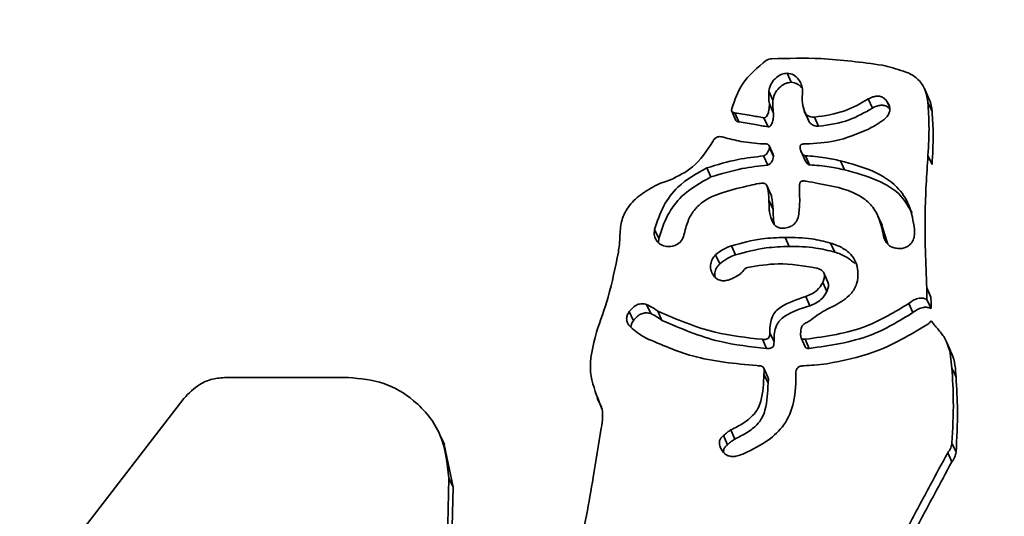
# Model space of a CAD drawing. Header units: millimetres. Extents: x 5 to 298, y 5 to 205.
# Tile 19 of 83: x 69.014 to 70.974, y 109.596 to 110.586. Entities that reach past the tile are written whole.
import ezdxf

# ---------------------------------------------------------------- set-up
doc = ezdxf.new("R2010")
doc.units = ezdxf.units.MM
doc.layers.add('图框', color=7, linetype='Continuous')
doc.styles.add('SLDTEXTSTYLE1', font='TXT', dxfattribs={"width": 0.7})
doc.dimstyles.new('SLDDIMSTYLE4', dxfattribs={"dimtxt": 3.5, "dimasz": 3.5, "dimexe": 0, "dimexo": 0.0625, "dimgap": 0.875, "dimtad": 2, "dimlfac": 15, "dimrnd": 1e-09, "dimzin": 12, "dimdsep": 46, "dimtxsty": 'SLDTEXTSTYLE1', "dimsah": 1, "dimcen": 0.09, "dimadec": 0, "dimazin": 3, "dimtfac": 1, "dimtofl": 0, "dimtmove": 0, "dimatfit": 3, "dimfxl": 0, "dimfrac": 2, "dimtolj": 1, "dimtzin": 12, "dimarcsym": 0})

# ---------------------------------------------------------------- blocks, each defined once
blk = doc.blocks.new('_D_11')
at = {"layer": '图框'}
for p, q in [((48.7392, 136.5685), (29.9059, 136.5685)), ((30.9059, 70.8618), (30.9059, 136.5685)), ((107.9725, 70.8618), (29.9059, 70.8618))]:
    blk.add_line(p, q, dxfattribs=at)
for points in [[(30.9059, 136.5685), (30.3674, 133.0685), (31.4443, 133.0685)], [(30.9059, 70.8618), (31.4443, 74.3618), (30.3674, 74.3618)]]:
    blk.add_solid(points, dxfattribs=at)
at = {"layer": '图框', "insert": (26.3941, 103.558), "char_height": 3.5, "attachment_point": 1, "rotation": 90, "style": 'SLDTEXTSTYLE1'}
blk.add_mtext('B', dxfattribs=at)

msp = doc.modelspace()

# ---------------------------------------------------------------- linework, layer by layer
at = {"color": 7, "linetype": 'Continuous', "lineweight": 35}
for p, q in [((70.541971, 110.478873), (70.5502056, 110.460757)), ((70.50545, 110.4433557), (70.5136846, 110.4252398)), ((70.823348, 110.4300733), (70.8151134, 110.4481893)), ((70.5065517, 110.4174854), (70.5147863, 110.3993694)), ((70.7034942, 110.427501), (70.7117288, 110.4093851)), ((70.8221939, 110.4204418), (70.8304285, 110.4023259)), ((70.4317561, 110.4029455), (70.4399907, 110.3848295)), ((70.4378365, 110.3998005), (70.4460711, 110.3816846)), ((70.4956446, 110.3901469), (70.5038792, 110.3720309)), ((70.5759697, 110.4031917), (70.5842043, 110.3850757)), ((70.5775393, 110.4001491), (70.5857739, 110.3820332)), ((70.5961583, 110.3912263), (70.604393, 110.3731103)), ((70.5140976, 110.3166795), (70.505863, 110.3347955)), ((70.506491, 110.3308107), (70.5147256, 110.3126948)), ((70.4949366, 110.3139907), (70.5031713, 110.2958747)), ((70.56959, 110.3230396), (70.5778247, 110.3049236)), ((70.5783335, 110.3143929), (70.5865681, 110.2962769)), ((70.8221969, 110.3150901), (70.8304315, 110.2969741)), ((70.6479425, 110.3042968), (70.6561771, 110.2861809)), ((70.3819667, 110.2901449), (70.3902013, 110.2720289)), ((70.5097322, 110.2369329), (70.5014976, 110.2550488)), ((70.5056221, 110.2255931), (70.5138567, 110.2074771)), ((70.730955, 110.1757939), (70.7227204, 110.1939099)), ((70.7405289, 110.144065), (70.7306787, 110.1757057)), ((70.2781165, 110.1674502), (70.2863511, 110.1493343)), ((70.7322943, 110.162181), (70.7405289, 110.144065)), ((70.285838, 110.141213), (70.2863511, 110.1493343)), ((70.4309579, 110.1350905), (70.4391925, 110.1169746)), ((70.5378169, 110.1517698), (70.5460515, 110.1336538)), ((70.6284087, 110.1404469), (70.6366433, 110.122331)), ((70.7421154, 110.1382374), (70.7405289, 110.144065)), ((70.3994307, 110.1170436), (70.4076653, 110.0989277)), ((70.6231835, 110.0626756), (70.6149489, 110.0807915)), ((70.6128821, 110.0618974), (70.6211167, 110.0437814)), ((70.8198815, 110.0508628), (70.8281161, 110.0327468)), ((70.2621951, 110.0180539), (70.2704297, 109.999938)), ((70.5790842, 110.0336539), (70.5873188, 110.0155379)), ((70.7841648, 110.0200182), (70.7923994, 110.0019022)), ((70.8201906, 110.0279891), (70.8284253, 110.0098731)), ((70.2276631, 110.0036942), (70.2358977, 109.9855782)), ((70.2845595, 110.0043512), (70.2927941, 109.9862352)), ((70.5075325, 109.9614395), (70.5157671, 109.9433236)), ((70.4927056, 109.9485546), (70.5009402, 109.9304387)), ((70.5697182, 109.9518052), (70.5779528, 109.9336892)), ((70.5778591, 109.9486619), (70.5860938, 109.9305459)), ((70.8674429, 109.925392), (70.8592083, 109.943508)), ((70.5037495, 109.8729754), (70.4955149, 109.8910914)), ((70.8698865, 109.8911425), (70.8781211, 109.8730265)), ((69.668488, 109.8726129), (69.4251054, 109.8726129)), ((70.4957503, 109.8792632), (70.5039849, 109.8611472)), ((69.3409478, 109.8307002), (68.7850276, 109.1102929)), ((70.1640022, 109.8314418), (70.1722368, 109.8133258)), ((70.429672, 109.7679517), (70.4379066, 109.7498357)), ((69.8595543, 109.7387746), (69.8513197, 109.7568906)), ((70.4151405, 109.7566221), (70.4233751, 109.7385062)), ((69.8768266, 109.6537086), (69.8591601, 109.7386875)), ((70.8699306, 109.7416926), (70.8781652, 109.7235766)), ((70.8615163, 109.7223116), (70.8697509, 109.7041956)), ((69.8339532, 108.1617588), (69.868592, 109.6718246)), ((69.868592, 109.6718246), (69.8768266, 109.6537086)), ((69.8421878, 108.1436428), (69.8768266, 109.6537086))]:
    msp.add_line(p, q, dxfattribs=at)
at = {"color": 8, "linetype": 'Continuous', "lineweight": 35}
for p, q in [((70.7413125, 110.4218362), (70.7453435, 110.4129681)), ((70.5094726, 110.1914301), (70.514224, 110.1809772))]:
    msp.add_line(p, q, dxfattribs=at)
for points, knots in [([(67.8959755, 109.8726129), (68.1234744, 110.1781385), (68.986458, 111.337105), (69.9428613, 112.6016985), (70.672238, 113.5602956), (70.757188, 113.6719427)], [0, 0, 0, 0, 0.240293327, 0.911517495, 1, 1, 1, 1]), ([(70.7693063, 113.6718265), (70.4611967, 113.2209216), (69.7818182, 112.2266813), (68.9057899, 110.9433919), (68.3317414, 110.1149919), (68.1325765, 109.8275802)], [0, 0, 0, 0, 0.351473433, 0.77499501, 1, 1, 1, 1])]:
    msp.add_open_spline(points, degree=3, knots=knots, dxfattribs=at)
at = {"color": 7, "linetype": 'Continuous', "lineweight": 35}
for points, knots in [([(70.5114766, 110.5076327), (70.5094026, 110.5074646), (70.5056925, 110.507164), (70.5024018, 110.5054236), (70.5009507, 110.5046562)], [0, 0, 0, 0, 0.558993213, 1, 1, 1, 1]), ([(70.7316812, 110.4948081), (70.6908422, 110.5003939), (70.6178782, 110.5103735), (70.5440029, 110.5084705), (70.5114766, 110.5076327)], [0, 0, 0, 0, 0.55971369, 1, 1, 1, 1]), ([(70.5009507, 110.5046562), (70.4830753, 110.490105), (70.4509174, 110.4639273), (70.4376798, 110.4254876), (70.4318005, 110.408415)], [0, 0, 0, 0, 0.555862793, 1, 1, 1, 1]), ([(70.7733205, 110.4828953), (70.7662828, 110.4851196), (70.7525232, 110.4894683), (70.7385215, 110.4930556), (70.7316812, 110.4948081)], [0, 0, 0, 0, 0.511469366, 1, 1, 1, 1]), ([(70.50545, 110.4433557), (70.5067247, 110.4484946), (70.5092892, 110.4588335), (70.5194386, 110.4699746), (70.5305479, 110.4774476), (70.5382767, 110.478412), (70.541971, 110.478873)], [0, 0, 0, 0, 0.2888965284, 0.5812359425, 0.79983268, 1, 1, 1, 1]), ([(70.541971, 110.478873), (70.5463807, 110.478088), (70.5554107, 110.4764805), (70.5648934, 110.4671602), (70.5709118, 110.4560904), (70.5720501, 110.4481354), (70.57264, 110.4440127)], [0, 0, 0, 0, 0.256643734, 0.525558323, 0.754119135, 1, 1, 1, 1]), ([(70.8221939, 110.4204418), (70.8208961, 110.4285277), (70.8184123, 110.444004), (70.8072467, 110.4629597), (70.7916509, 110.4761409), (70.7796458, 110.4805646), (70.7733205, 110.4828953)], [0, 0, 0, 0, 0.289347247, 0.553811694, 0.764910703, 1, 1, 1, 1]), ([(70.5136846, 110.4252398), (70.5149593, 110.4303786), (70.5175238, 110.4407175), (70.5276732, 110.4518587), (70.5387825, 110.4593316), (70.5465113, 110.460296), (70.5502056, 110.460757)], [0, 0, 0, 0, 0.288896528, 0.581235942, 0.79983268, 1, 1, 1, 1]), ([(70.5502056, 110.460757), (70.5546854, 110.4600341), (70.5631765, 110.458664), (70.5688376, 110.4524365), (70.571512, 110.4494944)], [0, 0, 0, 0, 0.5275727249, 1, 1, 1, 1]), ([(70.5065517, 110.4174854), (70.5060048, 110.4223135), (70.5050319, 110.4309024), (70.5053227, 110.4395634), (70.50545, 110.4433557)], [0, 0, 0, 0, 0.562139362, 1, 1, 1, 1]), ([(70.57264, 110.4440127), (70.5719843, 110.4356405), (70.5708076, 110.4206148), (70.5754733, 110.4064302), (70.5775393, 110.4001491)], [0, 0, 0, 0, 0.5571944, 1, 1, 1, 1]), ([(70.7034942, 110.427501), (70.7064034, 110.4289474), (70.7117624, 110.4316117), (70.7200429, 110.4334693), (70.7280555, 110.4328896), (70.7357259, 110.4290028), (70.7393673, 110.4243315), (70.7413125, 110.4218362)], [0, 0, 0, 0, 0.224719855, 0.41395559, 0.581306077, 0.776340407, 1, 1, 1, 1]), ([(70.8304285, 110.4023259), (70.8296191, 110.4106543), (70.828668, 110.4204393), (70.8235847, 110.4285597), (70.822828, 110.4297685)], [0, 0, 0, 0, 0.8511376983, 1, 1, 1, 1]), ([(70.4956446, 110.3901469), (70.4961487, 110.3901069), (70.49714, 110.3900281), (70.4985974, 110.3905499), (70.4998882, 110.3914668), (70.5025105, 110.3943962), (70.504832, 110.4007245), (70.506555, 110.4091139), (70.5065527, 110.4148862), (70.5065517, 110.4174854)], [0, 0, 0, 0, 0.0466023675, 0.0916574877, 0.1393606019, 0.1920528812, 0.4544143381, 0.7543337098, 1, 1, 1, 1]), ([(70.5147863, 110.3993694), (70.5142394, 110.4041976), (70.5132665, 110.4127864), (70.5135573, 110.4214474), (70.5136846, 110.4252398)], [0, 0, 0, 0, 0.562139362, 1, 1, 1, 1]), ([(70.5961583, 110.3912263), (70.616861, 110.3941652), (70.6549419, 110.3995711), (70.6882802, 110.4187491), (70.7034942, 110.427501)], [0, 0, 0, 0, 0.543647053, 1, 1, 1, 1]), ([(70.604393, 110.3731103), (70.6250956, 110.3760492), (70.6631765, 110.3814552), (70.6965148, 110.4006331), (70.7117288, 110.4093851)], [0, 0, 0, 0, 0.543647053, 1, 1, 1, 1]), ([(70.7117288, 110.4093851), (70.7146368, 110.4108302), (70.7199936, 110.4134923), (70.7282879, 110.4153641), (70.7362534, 110.4147358), (70.742609, 110.4117755), (70.7453372, 110.4084445), (70.7463226, 110.4072415)], [0, 0, 0, 0, 0.253460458, 0.466898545, 0.655652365, 0.87563066, 1, 1, 1, 1]), ([(70.7413125, 110.4218362), (70.7427097, 110.4195016), (70.7453592, 110.4150744), (70.7467767, 110.4075483), (70.7455178, 110.3996889), (70.7408507, 110.3916511), (70.7356479, 110.3873634), (70.7328268, 110.3850386)], [0, 0, 0, 0, 0.193232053, 0.36644148, 0.534238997, 0.747454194, 1, 1, 1, 1]), ([(70.8221969, 110.3150901), (70.8233588, 110.3349719), (70.8254143, 110.3701451), (70.8231697, 110.4052013), (70.8221939, 110.4204418)], [0, 0, 0, 0, 0.565255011, 1, 1, 1, 1]), ([(70.4318005, 110.408415), (70.4316279, 110.4076318), (70.4313202, 110.4062354), (70.4313039, 110.4042903), (70.4317493, 110.4027342), (70.4328839, 110.4013241), (70.4350197, 110.4003154), (70.4368279, 110.3999849), (70.4378365, 110.3998005)], [0, 0, 0, 0, 0.189440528, 0.337751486, 0.458437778, 0.568905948, 0.759536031, 1, 1, 1, 1]), ([(70.4378365, 110.3998005), (70.4486303, 110.3980109), (70.4679041, 110.3948153), (70.4871688, 110.3915733), (70.4956446, 110.3901469)], [0, 0, 0, 0, 0.560029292, 1, 1, 1, 1]), ([(70.5038792, 110.3720309), (70.5043833, 110.3719909), (70.5053746, 110.3719121), (70.5068321, 110.3724339), (70.5081228, 110.3733508), (70.5107451, 110.3762802), (70.5130666, 110.3826085), (70.5147896, 110.3909979), (70.5147873, 110.3967703), (70.5147863, 110.3993694)], [0, 0, 0, 0, 0.046602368, 0.091657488, 0.139360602, 0.192052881, 0.454414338, 0.75433371, 1, 1, 1, 1]), ([(70.5775393, 110.4001491), (70.5787337, 110.398601), (70.5811966, 110.3954086), (70.5862966, 110.3927023), (70.5913702, 110.3911204), (70.5945923, 110.3911916), (70.5961583, 110.3912263)], [0, 0, 0, 0, 0.271939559, 0.560772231, 0.786517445, 1, 1, 1, 1]), ([(70.8304315, 110.2969741), (70.8315934, 110.316856), (70.8336489, 110.3520291), (70.8314043, 110.3870853), (70.8304285, 110.4023259)], [0, 0, 0, 0, 0.565255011, 1, 1, 1, 1]), ([(70.4400234, 110.3848401), (70.4400445, 110.3847674), (70.4401947, 110.3842496), (70.4411662, 110.3832268), (70.4432354, 110.3821921), (70.4450557, 110.3818663), (70.4460711, 110.3816846)], [0, 0, 0, 0, 0.032252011, 0.229653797, 0.570301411, 1, 1, 1, 1]), ([(70.4460711, 110.3816846), (70.456865, 110.3798949), (70.4761387, 110.3766994), (70.4954034, 110.3734573), (70.5038792, 110.3720309)], [0, 0, 0, 0, 0.560029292, 1, 1, 1, 1]), ([(70.5857739, 110.3820332), (70.5869683, 110.380485), (70.5894312, 110.3772926), (70.5945312, 110.3745863), (70.5996048, 110.3730044), (70.6028269, 110.3730757), (70.604393, 110.3731103)], [0, 0, 0, 0, 0.271939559, 0.560772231, 0.786517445, 1, 1, 1, 1]), ([(70.7328268, 110.3850386), (70.727681, 110.3814448), (70.7184843, 110.375022), (70.7085461, 110.3698056), (70.7041686, 110.3675079)], [0, 0, 0, 0, 0.5595274, 1, 1, 1, 1]), ([(70.4152294, 110.3510766), (70.4133914, 110.3515684), (70.4100575, 110.3524603), (70.4051432, 110.3525381), (70.4006314, 110.3510599), (70.3966714, 110.3475405), (70.3948466, 110.344264), (70.3938431, 110.3424621)], [0, 0, 0, 0, 0.222361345, 0.403330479, 0.56319005, 0.759785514, 1, 1, 1, 1]), ([(70.4944022, 110.3377694), (70.4793686, 110.3390843), (70.4525511, 110.3414298), (70.4266227, 110.3481317), (70.4152294, 110.3510766)], [0, 0, 0, 0, 0.560585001, 1, 1, 1, 1]), ([(70.7041686, 110.3675079), (70.6821233, 110.3581596), (70.6418463, 110.3410803), (70.5984206, 110.338898), (70.5787636, 110.3379102)], [0, 0, 0, 0, 0.547341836, 1, 1, 1, 1]), ([(70.3938431, 110.3424621), (70.3817635, 110.3239777), (70.3603728, 110.2912454), (70.3251708, 110.2740095), (70.3098478, 110.266507)], [0, 0, 0, 0, 0.564712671, 1, 1, 1, 1]), ([(70.506491, 110.3308107), (70.506488, 110.3314752), (70.5064827, 110.3326807), (70.5061207, 110.3343051), (70.5054199, 110.3357407), (70.5041809, 110.3369035), (70.5004736, 110.3381909), (70.4971298, 110.3379588), (70.4944022, 110.3377694)], [0, 0, 0, 0, 0.121017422, 0.21954704, 0.302172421, 0.411193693, 0.519686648, 1, 1, 1, 1]), ([(70.4949366, 110.3139907), (70.4957043, 110.3142284), (70.4974292, 110.3147625), (70.500295, 110.3171239), (70.5032245, 110.3207047), (70.5057729, 110.3255573), (70.506252, 110.3290625), (70.506491, 110.3308107)], [0, 0, 0, 0, 0.110144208, 0.247473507, 0.503853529, 0.752535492, 1, 1, 1, 1]), ([(70.5787636, 110.3379102), (70.5762861, 110.3379703), (70.5732577, 110.3380437), (70.5699156, 110.3367206), (70.5686309, 110.3354955), (70.5678158, 110.333614), (70.5677271, 110.3321636), (70.5676768, 110.3313404)], [0, 0, 0, 0, 0.487863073, 0.596335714, 0.705325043, 0.832747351, 1, 1, 1, 1]), ([(70.5676768, 110.3313404), (70.5679328, 110.3291353), (70.5684462, 110.3247123), (70.5714345, 110.3192931), (70.5744514, 110.3159917), (70.5768294, 110.3146324), (70.5778536, 110.3144693), (70.5783335, 110.3143929)], [0, 0, 0, 0, 0.310536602, 0.622867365, 0.857383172, 0.933179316, 1, 1, 1, 1]), ([(70.3819667, 110.2901449), (70.4026664, 110.2964079), (70.4397046, 110.3076142), (70.4780303, 110.3120389), (70.4949366, 110.3139907)], [0, 0, 0, 0, 0.5588757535, 1, 1, 1, 1]), ([(70.5031713, 110.2958747), (70.5039389, 110.2961124), (70.5056638, 110.2966465), (70.5085296, 110.2990079), (70.5114591, 110.3025887), (70.5140075, 110.3074413), (70.5144866, 110.3109465), (70.5147256, 110.3126948)], [0, 0, 0, 0, 0.1101442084, 0.2474735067, 0.5038535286, 0.7525354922, 1, 1, 1, 1]), ([(70.5147256, 110.3126948), (70.5147156, 110.3133558), (70.5146977, 110.3145551), (70.5144644, 110.3159176), (70.5141352, 110.3165264), (70.5140621, 110.3166616)], [0, 0, 0, 0, 0.48862116, 0.886445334, 1, 1, 1, 1]), ([(70.5783335, 110.3143929), (70.5914843, 110.3133792), (70.6149659, 110.3115691), (70.637867, 110.3065187), (70.6479425, 110.3042968)], [0, 0, 0, 0, 0.56004605, 1, 1, 1, 1]), ([(70.8198815, 110.0508628), (70.8178052, 110.1001509), (70.8140967, 110.1881838), (70.8197214, 110.276306), (70.8221969, 110.3150901)], [0, 0, 0, 0, 0.559882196, 1, 1, 1, 1]), ([(70.3902013, 110.2720289), (70.4109011, 110.2782919), (70.4479392, 110.2894982), (70.4862649, 110.2939229), (70.5031713, 110.2958747)], [0, 0, 0, 0, 0.558875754, 1, 1, 1, 1]), ([(70.5779964, 110.3050134), (70.5786493, 110.3035864), (70.5799952, 110.3006445), (70.5826952, 110.2978795), (70.5850629, 110.296516), (70.5860879, 110.2963532), (70.5865681, 110.2962769)], [0, 0, 0, 0, 0.369369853, 0.761520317, 0.88826441, 1, 1, 1, 1]), ([(70.5865681, 110.2962769), (70.5997189, 110.2952632), (70.6232005, 110.2934531), (70.6461017, 110.2884028), (70.6561771, 110.2861809)], [0, 0, 0, 0, 0.56004605, 1, 1, 1, 1]), ([(70.6479425, 110.3042968), (70.6699402, 110.2984812), (70.7104823, 110.2877629), (70.7593669, 110.2577097), (70.7881703, 110.2150763), (70.7929652, 110.1839947), (70.7955403, 110.1673027)], [0, 0, 0, 0, 0.3090010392, 0.5694945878, 0.7688024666, 1, 1, 1, 1]), ([(70.2781165, 110.1674502), (70.2832885, 110.1834933), (70.29319, 110.214207), (70.3271966, 110.2598175), (70.3614925, 110.2788079), (70.3819667, 110.2901449)], [0, 0, 0, 0, 0.305901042, 0.585631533, 1, 1, 1, 1]), ([(70.2863511, 110.1493343), (70.2915231, 110.1653773), (70.3014246, 110.196091), (70.3354312, 110.2417015), (70.3697271, 110.2606919), (70.3902013, 110.2720289)], [0, 0, 0, 0, 0.305901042, 0.585631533, 1, 1, 1, 1]), ([(70.6561771, 110.2861809), (70.6780406, 110.2803117), (70.7183354, 110.2694947), (70.7678819, 110.2405418), (70.7839815, 110.2121399), (70.7906954, 110.2002958)], [0, 0, 0, 0, 0.408822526, 0.753467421, 1, 1, 1, 1]), ([(70.2830147, 110.256431), (70.2718127, 110.2502936), (70.2501846, 110.2384438), (70.2255797, 110.214421), (70.2110001, 110.1859592), (70.2097022, 110.1665291), (70.2090177, 110.1562815)], [0, 0, 0, 0, 0.287248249, 0.55460207, 0.765092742, 1, 1, 1, 1]), ([(70.3098478, 110.266507), (70.3047356, 110.2648463), (70.2956396, 110.2618916), (70.2868599, 110.2580942), (70.2830147, 110.256431)], [0, 0, 0, 0, 0.5620219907, 1, 1, 1, 1]), ([(70.467789, 110.2550433), (70.4498503, 110.2510351), (70.417074, 110.2437115), (70.3780471, 110.2274833), (70.3555534, 110.205558), (70.3428355, 110.1831053), (70.3387886, 110.1657403), (70.3365874, 110.156295)], [0, 0, 0, 0, 0.310632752, 0.567565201, 0.695256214, 0.834239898, 1, 1, 1, 1]), ([(70.5056221, 110.2255931), (70.5051269, 110.2341248), (70.5045572, 110.2439385), (70.5019201, 110.2544129), (70.5003697, 110.2572803), (70.4979227, 110.2591202), (70.4946249, 110.2598207), (70.4904778, 110.2596942), (70.4813773, 110.2583054), (70.4737314, 110.2564699), (70.467789, 110.2550433)], [0, 0, 0, 0, 0.391810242, 0.450680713, 0.497467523, 0.539513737, 0.586730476, 0.647184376, 0.72578916, 1, 1, 1, 1]), ([(70.6035713, 110.2590925), (70.5956121, 110.2607445), (70.5852989, 110.262885), (70.5739454, 110.2643844), (70.5703265, 110.2635357), (70.5687758, 110.2625575), (70.5677105, 110.2611081), (70.5670351, 110.2592552), (70.5663718, 110.255397), (70.5664786, 110.2447326), (70.5667639, 110.2348911), (70.5669771, 110.2275372)], [0, 0, 0, 0, 0.343626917, 0.445258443, 0.472630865, 0.49659037, 0.519782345, 0.546611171, 0.579235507, 0.685592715, 1, 1, 1, 1]), ([(70.7322943, 110.162181), (70.7295436, 110.1736969), (70.7245029, 110.1947997), (70.7064834, 110.2209332), (70.6677305, 110.2476019), (70.6308416, 110.2542085), (70.6035713, 110.2590925)], [0, 0, 0, 0, 0.203827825, 0.37351284, 0.536867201, 1, 1, 1, 1]), ([(70.5138567, 110.2074771), (70.5131576, 110.2158961), (70.5123534, 110.2255801), (70.5105099, 110.2355449), (70.5097621, 110.2367683), (70.5096801, 110.2369024)], [0, 0, 0, 0, 0.855613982, 0.98417213, 1, 1, 1, 1]), ([(70.5094726, 110.1914301), (70.5083977, 110.194931), (70.5065389, 110.2009845), (70.5062242, 110.2125586), (70.5058618, 110.2204051), (70.5056221, 110.2255931)], [0, 0, 0, 0, 0.317256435, 0.548578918, 1, 1, 1, 1]), ([(70.5669771, 110.2275372), (70.5668934, 110.2220815), (70.5667401, 110.2120971), (70.5655475, 110.202159), (70.5650066, 110.1976513)], [0, 0, 0, 0, 0.546425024, 1, 1, 1, 1]), ([(70.5167753, 110.1770272), (70.5160985, 110.1793057), (70.5146622, 110.1841411), (70.5145019, 110.1944502), (70.5141135, 110.2022921), (70.5138567, 110.2074771)], [0, 0, 0, 0, 0.2319103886, 0.4921492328, 1, 1, 1, 1]), ([(70.5650066, 110.1976513), (70.5641915, 110.1933759), (70.562637, 110.1852231), (70.5546192, 110.1762659), (70.5448759, 110.1713018), (70.5381263, 110.1704552), (70.5345854, 110.1700111)], [0, 0, 0, 0, 0.289225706, 0.551527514, 0.76472741, 1, 1, 1, 1]), ([(70.5345854, 110.1700111), (70.5319594, 110.1700247), (70.5271048, 110.1700498), (70.5206786, 110.1729018), (70.5137582, 110.1795383), (70.5112594, 110.1864722), (70.5094726, 110.1914301)], [0, 0, 0, 0, 0.212806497, 0.393414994, 0.566276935, 1, 1, 1, 1]), ([(70.2090177, 110.1562815), (70.2087608, 110.1499163), (70.2083014, 110.1385331), (70.2066817, 110.127229), (70.2059677, 110.1222459)], [0, 0, 0, 0, 0.559174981, 1, 1, 1, 1]), ([(70.298974, 110.1339442), (70.2950514, 110.1352196), (70.2872372, 110.1377604), (70.2799935, 110.1469515), (70.276693, 110.1572731), (70.277632, 110.1639863), (70.2781165, 110.1674502)], [0, 0, 0, 0, 0.273221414, 0.544286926, 0.764856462, 1, 1, 1, 1]), ([(70.3365874, 110.156295), (70.3351561, 110.1521253), (70.3323084, 110.1438294), (70.3217618, 110.1362874), (70.3102705, 110.1328769), (70.3028269, 110.1335802), (70.298974, 110.1339442)], [0, 0, 0, 0, 0.270742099, 0.538675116, 0.76121351, 1, 1, 1, 1]), ([(70.7528359, 110.1315911), (70.7502896, 110.1326006), (70.7454977, 110.1345005), (70.7400548, 110.1396954), (70.7348321, 110.1486835), (70.7333488, 110.1565724), (70.7322943, 110.162181)], [0, 0, 0, 0, 0.206450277, 0.388518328, 0.565265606, 1, 1, 1, 1]), ([(70.7955403, 110.1673027), (70.7956524, 110.1629816), (70.795861, 110.1549372), (70.7920821, 110.1438525), (70.7858824, 110.1361029), (70.7784494, 110.1315303), (70.7706096, 110.1293958), (70.7617945, 110.1292453), (70.7559359, 110.1307794), (70.7528359, 110.1315911)], [0, 0, 0, 0, 0.192367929, 0.358123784, 0.508054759, 0.618403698, 0.733444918, 0.858955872, 1, 1, 1, 1]), ([(70.3994307, 110.1170436), (70.4047413, 110.1211889), (70.4143917, 110.1287218), (70.425819, 110.1331149), (70.4309579, 110.1350905)], [0, 0, 0, 0, 0.550295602, 1, 1, 1, 1]), ([(70.4309579, 110.1350905), (70.4511479, 110.1405264), (70.4862702, 110.1499825), (70.5224395, 110.1512366), (70.5378169, 110.1517698)], [0, 0, 0, 0, 0.574849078, 1, 1, 1, 1]), ([(70.5378169, 110.1517698), (70.5555731, 110.1514992), (70.5863162, 110.1510307), (70.6159081, 110.1435901), (70.6284087, 110.1404469)], [0, 0, 0, 0, 0.577566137, 1, 1, 1, 1]), ([(70.6284087, 110.1404469), (70.6360023, 110.1377241), (70.6506987, 110.1324544), (70.6682364, 110.119713), (70.6796849, 110.1030231), (70.6817954, 110.0907417), (70.6829077, 110.0842683)], [0, 0, 0, 0, 0.286536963, 0.554556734, 0.765211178, 1, 1, 1, 1]), ([(70.2059677, 110.1222459), (70.1999118, 110.0921912), (70.1889978, 110.0380262), (70.1704038, 109.9857719), (70.1621272, 109.9625122)], [0, 0, 0, 0, 0.554872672, 1, 1, 1, 1]), ([(70.3953049, 110.0754393), (70.3931921, 110.0791681), (70.3890103, 110.0865484), (70.3891914, 110.0986708), (70.3926809, 110.1092177), (70.3971626, 110.1144139), (70.3994307, 110.1170436)], [0, 0, 0, 0, 0.281619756, 0.557395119, 0.77600682, 1, 1, 1, 1]), ([(70.4076653, 110.0989277), (70.4129759, 110.103073), (70.4226263, 110.1106058), (70.4340536, 110.1149989), (70.4391925, 110.1169746)], [0, 0, 0, 0, 0.550295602, 1, 1, 1, 1]), ([(70.4391925, 110.1169746), (70.4593825, 110.1224104), (70.4945048, 110.1318666), (70.5306741, 110.1331207), (70.5460515, 110.1336538)], [0, 0, 0, 0, 0.574849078, 1, 1, 1, 1]), ([(70.5460515, 110.1336538), (70.5638077, 110.1333832), (70.5945508, 110.1329147), (70.6241427, 110.1254741), (70.6366433, 110.122331)], [0, 0, 0, 0, 0.577566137, 1, 1, 1, 1]), ([(70.6366433, 110.122331), (70.6443319, 110.1197013), (70.6592121, 110.1146119), (70.6710386, 110.1045116), (70.6767544, 110.0996301)], [0, 0, 0, 0, 0.51669549, 1, 1, 1, 1]), ([(70.3982566, 110.0725692), (70.3980178, 110.0754903), (70.397509, 110.0817133), (70.4010012, 110.0911155), (70.405426, 110.0963026), (70.4076653, 110.0989277)], [0, 0, 0, 0, 0.3040757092, 0.6478071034, 1, 1, 1, 1]), ([(70.6001021, 110.09057), (70.5746962, 110.0948424), (70.5292528, 110.1024846), (70.483508, 110.0951883), (70.4633375, 110.0919711)], [0, 0, 0, 0, 0.559065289, 1, 1, 1, 1]), ([(70.4480884, 110.0785566), (70.4443041, 110.076078), (70.4374822, 110.07161), (70.4272692, 110.0671659), (70.4184412, 110.065139), (70.4097826, 110.0653024), (70.4013806, 110.0685159), (70.3972816, 110.0731868), (70.3953049, 110.0754393)], [0, 0, 0, 0, 0.227928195, 0.41088369, 0.5585559, 0.681272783, 0.846299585, 1, 1, 1, 1]), ([(70.4633375, 110.0919711), (70.4616322, 110.0913483), (70.4582225, 110.0901031), (70.4542397, 110.0842814), (70.4505219, 110.0808214), (70.4480884, 110.0785566)], [0, 0, 0, 0, 0.256849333, 0.513559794, 1, 1, 1, 1]), ([(70.6128821, 110.0618974), (70.6139125, 110.0645138), (70.6157765, 110.0692467), (70.6165245, 110.0763264), (70.6147769, 110.0820075), (70.6110851, 110.0859973), (70.6061603, 110.0888351), (70.6022453, 110.0899562), (70.6001021, 110.09057)], [0, 0, 0, 0, 0.221065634, 0.399898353, 0.555133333, 0.680513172, 0.825097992, 1, 1, 1, 1]), ([(70.6829077, 110.0842683), (70.6828554, 110.0756706), (70.6827563, 110.0593804), (70.6667081, 110.0334072), (70.6485347, 110.0227766), (70.637149, 110.0161165)], [0, 0, 0, 0, 0.294507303, 0.558008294, 1, 1, 1, 1]), ([(70.5790842, 110.0336539), (70.5870579, 110.0370576), (70.60134, 110.0431542), (70.6093459, 110.056155), (70.6128821, 110.0618974)], [0, 0, 0, 0, 0.558298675, 1, 1, 1, 1]), ([(70.6211167, 110.0437814), (70.6221211, 110.0463863), (70.623938, 110.0510983), (70.6249012, 110.0577925), (70.6234949, 110.0612405), (70.6229427, 110.0625947)], [0, 0, 0, 0, 0.428790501, 0.775663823, 1, 1, 1, 1]), ([(70.5873188, 110.0155379), (70.5952925, 110.0189416), (70.6095746, 110.0250382), (70.6175805, 110.038039), (70.6211167, 110.0437814)], [0, 0, 0, 0, 0.558298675, 1, 1, 1, 1]), ([(70.8201906, 110.0279891), (70.8202154, 110.0322617), (70.8202597, 110.0398917), (70.819997, 110.0475104), (70.8198815, 110.0508628)], [0, 0, 0, 0, 0.559983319, 1, 1, 1, 1]), ([(70.2276631, 110.0036942), (70.2300227, 110.0065916), (70.2346134, 110.0122286), (70.243273, 110.0179127), (70.2529834, 110.0200489), (70.2589808, 110.01875), (70.2621951, 110.0180539)], [0, 0, 0, 0, 0.279037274, 0.542881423, 0.755007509, 1, 1, 1, 1]), ([(70.2621951, 110.0180539), (70.2666263, 110.0158504), (70.2745095, 110.0119302), (70.2814989, 110.0066593), (70.2845595, 110.0043512)], [0, 0, 0, 0, 0.562105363, 1, 1, 1, 1]), ([(70.5075325, 109.9614395), (70.5076045, 109.967619), (70.5077328, 109.9786205), (70.5115879, 109.9935248), (70.5188752, 110.0049455), (70.5401413, 110.0212865), (70.5616582, 110.0281198), (70.5790842, 110.0336539)], [0, 0, 0, 0, 0.167282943, 0.297819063, 0.409635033, 0.521878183, 1, 1, 1, 1]), ([(70.5778591, 109.9486619), (70.6194615, 109.9543817), (70.6931566, 109.9645137), (70.7565557, 110.0031798), (70.7841648, 110.0200182)], [0, 0, 0, 0, 0.564519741, 1, 1, 1, 1]), ([(70.7841648, 110.0200182), (70.7874641, 110.0225504), (70.793667, 110.0273112), (70.8038047, 110.0305288), (70.8128534, 110.0307494), (70.8177559, 110.0289051), (70.8201906, 110.0279891)], [0, 0, 0, 0, 0.3169690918, 0.5959201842, 0.7993231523, 1, 1, 1, 1]), ([(70.8284253, 110.0098731), (70.8284501, 110.0141458), (70.8284943, 110.0217757), (70.8282317, 110.0293945), (70.8281161, 110.0327468)], [0, 0, 0, 0, 0.5599833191, 1, 1, 1, 1]), ([(70.2304554, 109.972863), (70.2281377, 109.975468), (70.2238221, 109.9803188), (70.2217887, 109.9891991), (70.2233989, 109.9972115), (70.2261914, 110.0014568), (70.2276631, 110.0036942)], [0, 0, 0, 0, 0.303108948, 0.564403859, 0.770428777, 1, 1, 1, 1]), ([(70.2358977, 109.9855782), (70.2382573, 109.9884756), (70.242848, 109.9941126), (70.2515077, 109.9997967), (70.261218, 110.0019329), (70.2672154, 110.0006341), (70.2704297, 109.999938)], [0, 0, 0, 0, 0.279037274, 0.542881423, 0.755007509, 1, 1, 1, 1]), ([(70.2704297, 109.999938), (70.2748609, 109.9977344), (70.2827441, 109.9938142), (70.2897335, 109.9885433), (70.2927941, 109.9862352)], [0, 0, 0, 0, 0.562105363, 1, 1, 1, 1]), ([(70.2845595, 110.0043512), (70.3219474, 109.9882911), (70.3884736, 109.9597146), (70.4609578, 109.9519538), (70.4927056, 109.9485546)], [0, 0, 0, 0, 0.562003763, 1, 1, 1, 1]), ([(70.5157671, 109.9433236), (70.5158391, 109.949503), (70.5159674, 109.9605046), (70.5198225, 109.9754088), (70.5271098, 109.9868295), (70.5483759, 110.0031706), (70.5698928, 110.0100038), (70.5873188, 110.0155379)], [0, 0, 0, 0, 0.167282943, 0.297819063, 0.409635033, 0.521878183, 1, 1, 1, 1]), ([(70.5860938, 109.9305459), (70.6276961, 109.9362657), (70.7013912, 109.9463977), (70.7647903, 109.9850639), (70.7923994, 110.0019022)], [0, 0, 0, 0, 0.564519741, 1, 1, 1, 1]), ([(70.637149, 110.0161165), (70.6294791, 110.0124995), (70.61576, 110.0060297), (70.603367, 109.9973278), (70.5979026, 109.9934909)], [0, 0, 0, 0, 0.559072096, 1, 1, 1, 1]), ([(70.7923994, 110.0019022), (70.7956987, 110.0044344), (70.8019016, 110.0091952), (70.8120393, 110.0124128), (70.821088, 110.0126335), (70.8259905, 110.0107891), (70.8284253, 110.0098731)], [0, 0, 0, 0, 0.316969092, 0.595920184, 0.799323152, 1, 1, 1, 1]), ([(70.2307759, 109.9725983), (70.2310401, 109.9746632), (70.2316417, 109.9793642), (70.2343686, 109.9833456), (70.2358977, 109.9855782)], [0, 0, 0, 0, 0.439244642, 1, 1, 1, 1]), ([(70.2927941, 109.9862352), (70.3301821, 109.9701751), (70.3967082, 109.9415986), (70.4691924, 109.9338379), (70.5009402, 109.9304387)], [0, 0, 0, 0, 0.562003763, 1, 1, 1, 1]), ([(70.5979026, 109.9934909), (70.5925017, 109.9895579), (70.5845585, 109.9837737), (70.5743633, 109.9787026), (70.5708127, 109.9739511), (70.5694071, 109.9695622), (70.568757, 109.9636923), (70.5688028, 109.9592393), (70.5688293, 109.9566731)], [0, 0, 0, 0, 0.391895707, 0.576364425, 0.648670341, 0.733652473, 0.846503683, 1, 1, 1, 1]), ([(70.822036, 109.9785211), (70.7867104, 109.9574649), (70.7238909, 109.9200208), (70.6524097, 109.9059445), (70.6211248, 109.8997838)], [0, 0, 0, 0, 0.562334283, 1, 1, 1, 1]), ([(70.8288682, 109.9855467), (70.8277441, 109.9841475), (70.8256918, 109.9815929), (70.8231745, 109.9794777), (70.822036, 109.9785211)], [0, 0, 0, 0, 0.547715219, 1, 1, 1, 1]), ([(70.8397934, 109.971368), (70.8375231, 109.973947), (70.8335673, 109.9784408), (70.8302722, 109.9834236), (70.8288682, 109.9855467)], [0, 0, 0, 0, 0.573906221, 1, 1, 1, 1]), ([(70.1621272, 109.9625122), (70.1552165, 109.9357031), (70.1428334, 109.887664), (70.1606387, 109.8423379), (70.1685075, 109.8223069)], [0, 0, 0, 0, 0.558068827, 1, 1, 1, 1]), ([(70.261203, 109.9509681), (70.2550733, 109.9545362), (70.2441203, 109.9609121), (70.2346332, 109.9692092), (70.2304554, 109.972863)], [0, 0, 0, 0, 0.55964221, 1, 1, 1, 1]), ([(70.4927056, 109.9485546), (70.4944334, 109.9484707), (70.4975287, 109.9483202), (70.501814, 109.9489506), (70.5049418, 109.950839), (70.5066655, 109.9537326), (70.5074879, 109.9572887), (70.5075164, 109.9599445), (70.5075325, 109.9614395)], [0, 0, 0, 0, 0.218543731, 0.391513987, 0.537583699, 0.658789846, 0.807913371, 1, 1, 1, 1]), ([(70.8698865, 109.8911425), (70.8684495, 109.907167), (70.8664775, 109.9291564), (70.8534175, 109.9556024), (70.8446667, 109.9657287), (70.8397934, 109.971368)], [0, 0, 0, 0, 0.543463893, 0.74575972, 1, 1, 1, 1]), ([(70.4818116, 109.896157), (70.4383256, 109.9001084), (70.3614566, 109.9070932), (70.2915587, 109.9376833), (70.261203, 109.9509681)], [0, 0, 0, 0, 0.56571476, 1, 1, 1, 1]), ([(70.5009402, 109.9304387), (70.502668, 109.9303547), (70.5057633, 109.9302042), (70.5100486, 109.9308346), (70.5131765, 109.932723), (70.5149001, 109.9356167), (70.5157225, 109.9391727), (70.515751, 109.9418285), (70.5157671, 109.9433236)], [0, 0, 0, 0, 0.218543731, 0.391513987, 0.537583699, 0.658789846, 0.807913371, 1, 1, 1, 1]), ([(70.5688293, 109.9566731), (70.5688714, 109.9558304), (70.5689483, 109.9542936), (70.5694589, 109.9522225), (70.5703232, 109.9505985), (70.5716256, 109.9494202), (70.5733597, 109.9487348), (70.5754926, 109.9484847), (70.5770249, 109.9485995), (70.5778591, 109.9486619)], [0, 0, 0, 0, 0.1771355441, 0.3230666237, 0.4465138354, 0.5601156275, 0.6845134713, 0.8282442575, 1, 1, 1, 1]), ([(70.5779893, 109.9337095), (70.5781907, 109.9332913), (70.5786271, 109.9323849), (70.5798681, 109.9313081), (70.5815917, 109.9306175), (70.583728, 109.9303692), (70.5852598, 109.9304836), (70.5860938, 109.9305459)], [0, 0, 0, 0, 0.14950071, 0.324063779, 0.515216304, 0.736076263, 1, 1, 1, 1]), ([(70.8781211, 109.8730265), (70.877205, 109.8892917), (70.8761748, 109.9075821), (70.8679521, 109.9234372), (70.8670417, 109.9251929)], [0, 0, 0, 0, 0.889271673, 1, 1, 1, 1]), ([(70.6211248, 109.8997838), (70.6126686, 109.8988651), (70.5975712, 109.8972249), (70.5824251, 109.8963715), (70.5757625, 109.8959961)], [0, 0, 0, 0, 0.560109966, 1, 1, 1, 1]), ([(70.5593926, 109.8819917), (70.5591541, 109.8623417), (70.5587156, 109.8262001), (70.5392464, 109.7777966), (70.5023338, 109.7436134), (70.4730674, 109.7292112), (70.4566629, 109.7211384)], [0, 0, 0, 0, 0.28889738, 0.531360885, 0.737317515, 1, 1, 1, 1]), ([(70.4957503, 109.8792632), (70.4960347, 109.8811867), (70.4965306, 109.8845411), (70.4963732, 109.8888488), (70.4953129, 109.8918504), (70.4934215, 109.8939406), (70.4904503, 109.8952711), (70.4864532, 109.8959636), (70.4834705, 109.8960879), (70.4818116, 109.896157)], [0, 0, 0, 0, 0.2137513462, 0.3727482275, 0.4711494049, 0.5607292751, 0.6767534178, 0.8202203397, 1, 1, 1, 1]), ([(70.5757625, 109.8959961), (70.5732612, 109.8957923), (70.5687009, 109.8954206), (70.5633786, 109.8928427), (70.5607532, 109.889374), (70.5595493, 109.8859224), (70.5594479, 109.8833799), (70.5593926, 109.8819917)], [0, 0, 0, 0, 0.305136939, 0.556330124, 0.684695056, 0.827834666, 1, 1, 1, 1]), ([(70.8699306, 109.7416926), (70.8714682, 109.76966), (70.8742112, 109.8195506), (70.8712067, 109.8692871), (70.8698865, 109.8911425)], [0, 0, 0, 0, 0.560575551, 1, 1, 1, 1]), ([(69.4251054, 109.8726129), (69.4159974, 109.8718973), (69.3979026, 109.8704756), (69.3671285, 109.8579748), (69.3508897, 109.8410575), (69.3409478, 109.8307002)], [0, 0, 0, 0, 0.282121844, 0.560492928, 1, 1, 1, 1]), ([(69.868592, 109.6718246), (69.86533, 109.7017424), (69.8589152, 109.7605757), (69.8057485, 109.8259019), (69.7398402, 109.8654803), (69.6925528, 109.8702073), (69.668488, 109.8726129)], [0, 0, 0, 0, 0.283710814, 0.557917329, 0.775021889, 1, 1, 1, 1]), ([(70.429672, 109.7679517), (70.4385784, 109.7724229), (70.454185, 109.7802575), (70.4727508, 109.7947099), (70.4843528, 109.8096692), (70.4940911, 109.8376446), (70.495025, 109.8610712), (70.4957503, 109.8792632)], [0, 0, 0, 0, 0.210691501, 0.369188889, 0.495095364, 0.6079133, 1, 1, 1, 1]), ([(70.4379066, 109.7498357), (70.4468131, 109.7543069), (70.4624196, 109.7621415), (70.4809854, 109.7765939), (70.4925874, 109.7915532), (70.5023257, 109.8195287), (70.5032597, 109.8429552), (70.5039849, 109.8611472)], [0, 0, 0, 0, 0.210691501, 0.369188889, 0.495095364, 0.6079133, 1, 1, 1, 1]), ([(70.5039849, 109.8611472), (70.5042514, 109.8630626), (70.504716, 109.8664028), (70.5047251, 109.8704988), (70.5039044, 109.8723797), (70.5036599, 109.8729403)], [0, 0, 0, 0, 0.485524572, 0.8466773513, 1, 1, 1, 1]), ([(70.8781652, 109.7235766), (70.8797028, 109.751544), (70.8824458, 109.8014346), (70.8794414, 109.8511711), (70.8781211, 109.8730265)], [0, 0, 0, 0, 0.560575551, 1, 1, 1, 1]), ([(70.1685075, 109.8223069), (70.1704268, 109.8177448), (70.1742132, 109.808745), (70.1751029, 109.791166), (70.1730939, 109.7788521), (70.1718623, 109.7713037)], [0, 0, 0, 0, 0.2846209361, 0.5614769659, 1, 1, 1, 1]), ([(70.1718623, 109.7713037), (70.1666799, 109.7386279), (70.1574934, 109.6807057), (70.1471725, 109.6229434), (70.142674, 109.5977666)], [0, 0, 0, 0, 0.5641316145, 1, 1, 1, 1]), ([(70.4151405, 109.7566221), (70.4176865, 109.7589886), (70.4222, 109.7631839), (70.4274036, 109.7665043), (70.429672, 109.7679517)], [0, 0, 0, 0, 0.564084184, 1, 1, 1, 1]), ([(70.4102522, 109.7306445), (70.4090427, 109.7332621), (70.4067923, 109.7381321), (70.4068046, 109.7457539), (70.4099422, 109.7521158), (70.4133141, 109.7550389), (70.4151405, 109.7566221)], [0, 0, 0, 0, 0.297139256, 0.552843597, 0.757799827, 1, 1, 1, 1]), ([(70.4233751, 109.7385062), (70.4259211, 109.7408726), (70.4304346, 109.7450679), (70.4356382, 109.7483883), (70.4379066, 109.7498357)], [0, 0, 0, 0, 0.564084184, 1, 1, 1, 1]), ([(70.4566629, 109.7211384), (70.4528607, 109.7195463), (70.4458723, 109.7166199), (70.4354285, 109.714592), (70.4266354, 109.7153964), (70.4197101, 109.7187391), (70.4142423, 109.7238293), (70.411645, 109.7282656), (70.4102522, 109.7306445)], [0, 0, 0, 0, 0.227343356, 0.41786026, 0.583050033, 0.708571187, 0.843722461, 1, 1, 1, 1]), ([(70.4155641, 109.7230442), (70.4154572, 109.7247164), (70.4152219, 109.7283944), (70.4182406, 109.7340036), (70.4215712, 109.7369242), (70.4233751, 109.7385062)], [0, 0, 0, 0, 0.27646426, 0.608100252, 1, 1, 1, 1]), ([(70.8615163, 109.7223116), (70.8638956, 109.72562), (70.8681479, 109.7315327), (70.8693855, 109.7385858), (70.8699306, 109.7416926)], [0, 0, 0, 0, 0.559525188, 1, 1, 1, 1]), ([(70.8697509, 109.7041956), (70.8721302, 109.707504), (70.8763825, 109.7134168), (70.8776201, 109.7204699), (70.8781652, 109.7235766)], [0, 0, 0, 0, 0.559525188, 1, 1, 1, 1]), ([(70.7824045, 109.5749868), (70.7972081, 109.6027068), (70.8234644, 109.6518722), (70.8499594, 109.7009182), (70.8615163, 109.7223116)], [0, 0, 0, 0, 0.563809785, 1, 1, 1, 1]), ([(70.7906391, 109.5568708), (70.8054427, 109.5845908), (70.831699, 109.6337562), (70.858194, 109.6828022), (70.8697509, 109.7041956)], [0, 0, 0, 0, 0.563809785, 1, 1, 1, 1]), ([(70.142674, 109.5977666), (70.1357905, 109.5646308), (70.1234863, 109.5053998), (70.1199493, 109.4452657), (70.118391, 109.4187726)], [0, 0, 0, 0, 0.55943389, 1, 1, 1, 1])]:
    msp.add_open_spline(points, degree=3, knots=knots, dxfattribs=at)

# ---------------------------------------------------------------- dimensions: what is measured, and where the dimension line sits
at = {"layer": '图框'}
dim = msp.add_linear_dim(base=(30.9058806, 136.5684791), p1=(108.9725472, 70.8618124), p2=(49.7392139, 136.5684791), angle=90, text='B', dimstyle='SLDDIMSTYLE4', dxfattribs=at)
dim.commit()
dim.dimension.update_dxf_attribs({"geometry": '_D_11', "text_midpoint": (30.9058806, 104.3236708), "dimtype": 160})

doc.saveas('drawing.dxf')
